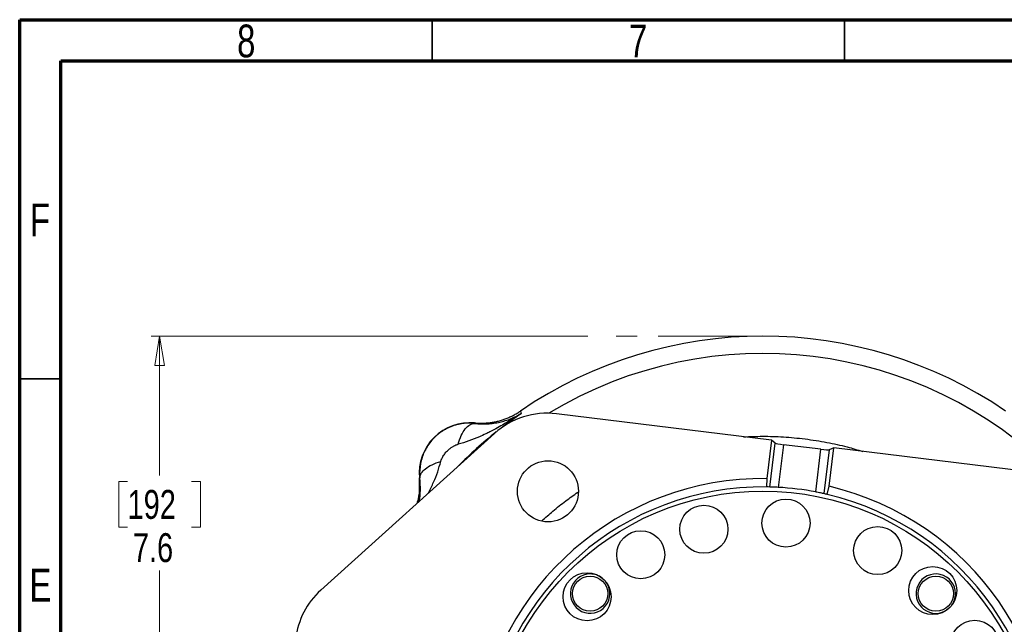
# Model space of a CAD drawing. Header units: inches. Extents: x 0.6 to 16.3, y 0.2 to 11.5.
# Tile 5 of 21: x 0.6 to 5.3, y 8.6 to 11.5. Entities that reach past the tile are written whole.
import ezdxf

# ---------------------------------------------------------------- set-up
doc = ezdxf.new("R2010")
doc.units = ezdxf.units.IN
doc.header["$MEASUREMENT"] = 0
doc.linetypes.add('CENTERX2', pattern=[0.8, 0.5, -0.1, 0.1, -0.1])
doc.styles.add('SLDTEXTSTYLE0', font='TXT', dxfattribs={"width": 0.75})
doc.dimstyles.new('SLDDIMSTYLE4', dxfattribs={"dimtxt": 0.137795, "dimasz": 0.14, "dimexe": 0, "dimexo": 0.0625, "dimgap": 0.034449, "dimtad": 0, "dimtih": 1, "dimtoh": 1, "dimdec": 1, "dimlfac": 1.5, "dimrnd": 1e-09, "dimzin": 12, "dimdsep": 46, "dimtxsty": 'SLDTEXTSTYLE0', "dimblk1": 'CLOSED', "dimblk2": 'CLOSED', "dimsah": 1, "dimcen": 0.09, "dimadec": 0, "dimazin": 3, "dimtfac": 1, "dimtdec": 1, "dimtofl": 0, "dimtmove": 0, "dimatfit": 3, "dimldrblk": 'CLOSED', "dimfxl": 0, "dimfrac": 2, "dimtolj": 1, "dimtzin": 12, "dimarcsym": 0})

# ---------------------------------------------------------------- blocks, each defined once
blk = doc.blocks.new('_Closed')
at = {"color": 0, "linetype": 'ByBlock', "lineweight": -2}
for p, q in [((-1, 0.166667), (0, 0)), ((-1, 0.166667), (-1, -0.166667)), ((0, 0), (-1, -0.166667)), ((0, 0), (-1, 0))]:
    blk.add_line(p, q, dxfattribs=at)
blk = doc.blocks.new('_D_6')
at = {"color": 7, "linetype": 'Continuous', "lineweight": 0}
for p, q in [((3.3014, 9.9866), (1.2187, 9.9866)), ((1.2581, 9.9866), (1.2581, 9.3219)), ((1.1054, 9.2939), (1.0634, 9.2939)), ((1.0634, 9.2939), (1.0634, 9.0752)), ((1.4108, 9.2939), (1.4528, 9.2939)), ((1.4528, 9.2939), (1.4528, 9.0752)), ((1.0634, 9.0752), (1.1054, 9.0752)), ((1.4528, 9.0752), (1.4108, 9.0752)), ((1.2581, 4.9368), (1.2581, 8.869)), ((1.8519, 4.9368), (1.2187, 4.9368))]:
    blk.add_line(p, q, dxfattribs=at)
at = {"color": 7, "linetype": 'Continuous', "lineweight": 18, "xscale": 0.14, "yscale": 0.14}
for p, rotation in [((1.2581, 9.9866), 90.0000000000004), ((1.2581, 4.9368), 270.0000000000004)]:
    blk.add_blockref('_Closed', p, dxfattribs=dict(at, rotation=rotation))
at = {"color": 7, "linetype": 'Continuous', "lineweight": 18, "char_height": 0.1378, "attachment_point": 1, "style": 'SLDTEXTSTYLE0'}
for s, insert in [('192', (1.1054, 9.2528)), ('7.6', (1.1308, 9.0466))]:
    blk.add_mtext(s, dxfattribs=dict(at, insert=insert))

msp = doc.modelspace()

# ---------------------------------------------------------------- linework, layer by layer
at = {"color": 7, "linetype": 'Continuous', "lineweight": 70}
for p, q in [((0.5906, 0.1969), (0.5906, 11.4961)), ((0.5906, 11.4961), (16.3386, 11.4961)), ((0.7874, 0.3937), (0.7874, 11.2992)), ((0.7874, 11.2992), (16.1417, 11.2992))]:
    msp.add_line(p, q, dxfattribs=at)
at = {"color": 7, "linetype": 'Continuous', "lineweight": 35}
for p, q in [((2.5591, 11.2992), (2.5591, 11.4961)), ((4.5276, 11.2992), (4.5276, 11.4961)), ((0.7874, 9.7835), (0.5906, 9.7835))]:
    msp.add_line(p, q, dxfattribs=at)
at = {"color": 7, "linetype": 'CENTERX2', "lineweight": 18}
msp.add_line((4.1379, 9.9866), (3.3408, 9.9866), dxfattribs=at)
at = {"color": 7, "linetype": 'Continuous', "lineweight": 25}
for p, q in [((2.9804, 9.6291), (2.9821, 9.6233)), ((2.9821, 9.6233), (2.9839, 9.6177)), ((4.178, 9.4899), (3.1521, 9.6159)), ((2.7611, 9.5727), (2.7612, 9.5705)), ((2.8569, 9.5227), (2.0277, 8.7745)), ((4.178, 9.4899), (4.1555, 9.3071)), ((4.1708, 9.2668), (4.1965, 9.4755)), ((4.1965, 9.4755), (4.178, 9.4899)), ((4.2358, 9.4688), (4.2108, 9.2652)), ((4.4145, 9.4468), (4.2358, 9.4688)), ((4.3895, 9.2433), (4.4145, 9.4468)), ((4.4533, 9.2705), (4.4757, 9.4534)), ((4.4757, 9.4534), (4.4543, 9.4439)), ((5.5016, 9.3274), (4.4757, 9.4534)), ((4.4543, 9.4439), (4.4286, 9.2352)), ((2.5006, 9.3099), (2.4985, 9.3101)), ((4.1555, 9.3071), (4.1541, 9.2671)), ((4.4449, 9.2314), (4.4533, 9.2705))]:
    msp.add_line(p, q, dxfattribs=at)
at = {"color": 8, "linetype": 'Continuous', "lineweight": 25, "flags": 128}
msp.add_lwpolyline([(2.9839, 9.6177), (2.9073, 9.5626), (2.8879, 9.5478)], dxfattribs=at)
at = {"color": 7, "linetype": 'Continuous', "lineweight": 25}
for centre, radius in [((3.1117, 9.2464), 0.1457), ((4.1379, 7.9332), 1.314), ((3.8558, 9.0653), 0.1147), ((4.2476, 9.0947), 0.1147), ((4.6853, 8.9635), 0.1147), ((3.5547, 8.9437), 0.1147), ((4.9481, 8.7727), 0.1147), ((3.2984, 8.7433), 0.1147), ((3.313, 8.7582), 0.084), ((4.9629, 8.7582), 0.084), ((5.1484, 8.5164), 0.1147)]:
    msp.add_circle(centre, radius, dxfattribs=at)
for centre, radius, start, end in [((4.1379, 7.9332), 2.0533, 55.6839, 124.3161), ((2.7383, 9.3328), 0.2409, 84.5811, 185.4189), ((4.1379, 7.9332), 1.374, 89.2674, 256.7326), ((4.1379, 7.9332), 1.334, 89.3048, 256.6952), ((4.1379, 7.9332), 1.374, 269.2674, 76.7326), ((4.1379, 7.9332), 1.334, 88.5864, 89.3048), ((4.1379, 7.9332), 1.334, 79.131, 86.869), ((4.1379, 7.9332), 1.334, 269.3048, 76.6952), ((4.1379, 7.9332), 1.334, 76.6952, 77.4136), ((3.313, 8.7582), 0.094, 90, 38.5656), ((3.313, 8.7582), 0.094, 52.4555, 90), ((4.9629, 8.7582), 0.094, 0, 308.5656), ((4.9629, 8.7582), 0.094, 322.4555, 0)]:
    msp.add_arc(centre, radius, start, end, dxfattribs=at)
at = {"color": 8, "linetype": 'Continuous', "lineweight": 25}
for radius, start, end in [(1.9709, 44.7732, 121.2268), (2.0419, 128.5619, 135.4877)]:
    msp.add_arc((4.1379, 7.9332), radius, start, end, dxfattribs=at)
at = {"color": 7, "linetype": 'Continuous', "lineweight": 25}
for centre, major_axis, ratio, start_param, end_param in [((3.107, 9.2448), (-0.1126, 0.3566), 0.998345, 5.855665, 6.710706), ((4.236, 9.4708), (0.0397, -0.0049), 0.052408, 3.228859, 4.712389), ((4.4147, 9.4489), (0.0397, -0.0049), 0.052408, 4.712389, 6.195919), ((2.2785, 8.4972), (-0.3318, 0.1725), 0.998439, 5.926445, 6.639926)]:
    msp.add_ellipse(centre, major_axis=major_axis, ratio=ratio, start_param=start_param, end_param=end_param, dxfattribs=at)
for points, knots in [([(2.9839, 9.6177), (2.9668, 9.6064), (2.9495, 9.5954), (2.9121, 9.5725), (2.8919, 9.5607), (2.859, 9.5427), (2.8463, 9.536), (2.8272, 9.5265), (2.8209, 9.5233), (2.8044, 9.5155), (2.7943, 9.5108), (2.768, 9.4993), (2.7518, 9.4928), (2.7177, 9.4807), (2.7, 9.4753), (2.6826, 9.471)], [0, 0, 0, 0, 0.296408, 0.296408, 0.563592, 0.563592, 0.730583, 0.730583, 0.834952, 0.834952, 1.04369, 1.04369, 1.37767, 1.37767, 1.669903, 1.669903, 1.669903, 1.669903]), ([(2.7611, 9.5727), (2.7643, 9.5724), (2.7707, 9.5718), (2.7803, 9.5713), (2.7899, 9.5711), (2.7995, 9.5712), (2.8092, 9.5715), (2.8188, 9.5722), (2.8284, 9.5731), (2.8379, 9.5742), (2.8474, 9.5757), (2.8569, 9.5774), (2.8663, 9.5794), (2.8757, 9.5817), (2.885, 9.5842), (2.8942, 9.587), (2.9033, 9.5901), (2.9123, 9.5934), (2.9213, 9.597), (2.9301, 9.6008), (2.9388, 9.6049), (2.9474, 9.6093), (2.9558, 9.6139), (2.9642, 9.6187), (2.9724, 9.6238), (2.9777, 9.6274), (2.9804, 9.6291)], [0, 0, 0, 0, 0.041666, 0.083331, 0.124998, 0.166665, 0.208333, 0.25, 0.291668, 0.333335, 0.375001, 0.416665, 0.458329, 0.499991, 0.541654, 0.583318, 0.624983, 0.66665, 0.708318, 0.749986, 0.791656, 0.833325, 0.874994, 0.916663, 0.958332, 1, 1, 1, 1]), ([(2.7612, 9.5705), (2.7637, 9.5702), (2.7689, 9.5696), (2.7766, 9.569), (2.7844, 9.5684), (2.7922, 9.5681), (2.8002, 9.5679), (2.8082, 9.5679), (2.8162, 9.568), (2.8315, 9.5687), (2.854, 9.5709), (2.8819, 9.576), (2.9095, 9.5834), (2.9316, 9.5914), (2.9505, 9.5996), (2.9667, 9.6075), (2.9778, 9.6141), (2.9839, 9.6177)], [0, 0, 0, 0, 0.027232, 0.055177, 0.083846, 0.113252, 0.143403, 0.174311, 0.205982, 0.238426, 0.356347, 0.48667, 0.606598, 0.742141, 0.813048, 0.89899, 1, 1, 1, 1]), ([(2.7612, 9.5705), (2.7586, 9.5708), (2.7534, 9.5712), (2.7456, 9.5716), (2.7377, 9.5718), (2.7298, 9.5717), (2.7219, 9.5713), (2.714, 9.5707), (2.7061, 9.5697), (2.6982, 9.5686), (2.6904, 9.5671), (2.6825, 9.5654), (2.6747, 9.5634), (2.667, 9.5612), (2.6593, 9.5586), (2.6516, 9.5558), (2.6441, 9.5528), (2.6366, 9.5494), (2.6293, 9.5458), (2.622, 9.542), (2.6149, 9.5379), (2.6079, 9.5335), (2.601, 9.5289), (2.5943, 9.524), (2.5877, 9.5189), (2.5813, 9.5135), (2.5751, 9.5079), (2.5558, 9.4893), (2.5282, 9.4531), (2.5045, 9.3946), (2.4989, 9.3493), (2.4996, 9.3213), (2.5003, 9.3137), (2.5006, 9.3099)], [0, 0, 0, 0, 0.018694, 0.037429, 0.056205, 0.075023, 0.093884, 0.112787, 0.131734, 0.150725, 0.16976, 0.188841, 0.207968, 0.22714, 0.24636, 0.265627, 0.284941, 0.304304, 0.323716, 0.343177, 0.362688, 0.38225, 0.401862, 0.421526, 0.441241, 0.461009, 0.480829, 0.500703, 0.65123, 0.79933, 0.945239, 0.972738, 1, 1, 1, 1]), ([(2.6002, 9.3886), (2.6005, 9.3896), (2.6014, 9.3933), (2.603, 9.3977), (2.6054, 9.4032), (2.6084, 9.4093), (2.613, 9.417), (2.6188, 9.425), (2.6248, 9.4325), (2.6304, 9.4384), (2.6351, 9.443), (2.6411, 9.4483), (2.6497, 9.4551), (2.661, 9.4623), (2.6704, 9.467), (2.6767, 9.4693), (2.6801, 9.4703), (2.6818, 9.4707), (2.6826, 9.471)], [0, 0, 0, 0, 0.027285, 0.096696, 0.118118, 0.177514, 0.264584, 0.340991, 0.419861, 0.500056, 0.540123, 0.57999, 0.697151, 0.80818, 0.909917, 0.956428, 0.978537, 1, 1, 1, 1]), ([(2.4872, 9.189), (2.488, 9.1912), (2.4953, 9.2114), (2.5005, 9.2525), (2.4992, 9.2909), (2.4985, 9.3101)], [0, 0, 0, 0, 0.055912, 0.527947, 1, 1, 1, 1]), ([(4.2108, 9.2652), (4.2063, 9.2655), (4.1973, 9.2659), (4.1852, 9.2664), (4.1761, 9.2667), (4.1719, 9.2668), (4.1711, 9.2668), (4.1708, 9.2668)], [0, 0, 0, 0, 0.228082, 0.456161, 0.684232, 0.911668, 1, 1, 1, 1]), ([(4.4286, 9.2352), (4.4278, 9.2353), (4.4262, 9.2357), (4.4185, 9.2374), (4.4078, 9.2397), (4.3975, 9.2417), (4.3913, 9.2429), (4.3895, 9.2433)], [0, 0, 0, 0, 0.226375, 0.452725, 0.679719, 0.907566, 1, 1, 1, 1])]:
    msp.add_open_spline(points, degree=3, knots=knots, dxfattribs=at)
for points in [[(2.6826, 9.471), (2.6911, 9.5007), (2.7156, 9.5522), (2.7466, 9.5709), (2.7612, 9.5705)], [(2.5006, 9.3099), (2.5002, 9.3245), (2.519, 9.3556), (2.5705, 9.38), (2.6002, 9.3886)]]:
    msp.add_open_spline(points, degree=3, dxfattribs=at)
at = {"color": 8, "linetype": 'Continuous', "lineweight": 25}
for points, knots in [([(4.0457, 9.5062), (4.0757, 9.5074), (4.139, 9.51), (4.2368, 9.5066), (4.3396, 9.4972), (4.4409, 9.481), (4.5331, 9.4611), (4.5893, 9.444), (4.6142, 9.4364)], [0, 0, 0, 0, 0.156151, 0.330041, 0.509262, 0.693848, 0.864441, 1, 1, 1, 1]), ([(2.5419, 9.2384), (2.5501, 9.2553), (2.566, 9.2884), (2.5861, 9.3383), (2.5956, 9.3722), (2.6002, 9.3886)], [0, 0, 0, 0, 0.352972, 0.687647, 1, 1, 1, 1]), ([(2.4963, 9.1973), (2.4967, 9.1989), (2.5006, 9.2153), (2.5045, 9.2511), (2.502, 9.2897), (2.5006, 9.3099)], [0, 0, 0, 0, 0.049843, 0.499892, 1, 1, 1, 1]), ([(3.0828, 9.1056), (3.1001, 9.1211), (3.1368, 9.1541), (3.1941, 9.1998), (3.2349, 9.2285), (3.2544, 9.2422)], [0, 0, 0, 0, 0.317602, 0.674851, 1, 1, 1, 1])]:
    msp.add_open_spline(points, degree=3, knots=knots, dxfattribs=at)

# ---------------------------------------------------------------- texts
at = {"color": 7, "linetype": 'Continuous', "lineweight": 0, "char_height": 0.1562, "attachment_point": 2, "style": 'SLDTEXTSTYLE0'}
for s, insert in [('8', (1.6717, 11.4728)), ('7', (3.5417, 11.4728)), ('F', (0.6873, 10.6191)), ('E', (0.6893, 8.8769))]:
    msp.add_mtext(s, dxfattribs=dict(at, insert=insert))

# ---------------------------------------------------------------- dimensions: what is measured, and where the dimension line sits
at = {"color": 7, "linetype": 'Continuous', "lineweight": 18}
dim = msp.add_linear_dim(base=(1.2581, 4.9368), p1=(3.3408, 9.9866), p2=(1.8913, 4.9368), angle=90, dimstyle='SLDDIMSTYLE4', dxfattribs=at)
dim.commit()
dim.dimension.update_dxf_attribs({"geometry": '_D_6', "text_midpoint": (1.2581, 9.0955), "dimtype": 160})

doc.saveas('drawing.dxf')
